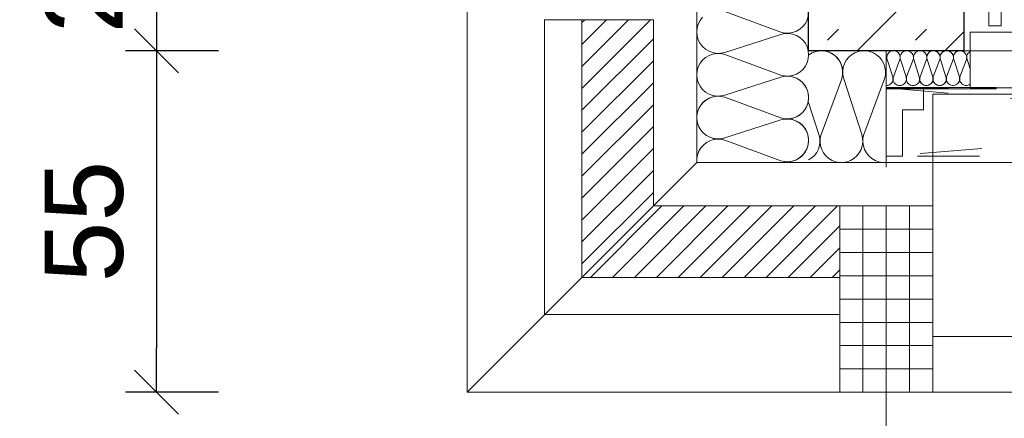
# Model space of a CAD drawing. Header units: metres. Extents: x -45.2 to 14.3, y -31.8 to 10.2.
# Tile 4 of 152: x -40.5 to -39, y -22.3 to -21.7. Entities that reach past the tile are written whole.
import ezdxf

# ---------------------------------------------------------------- set-up
doc = ezdxf.new("R2010")
doc.units = ezdxf.units.M
doc.header["$LTSCALE"] = 0.05
for name, pattern in [('1600.2032', [1.6, 0.8, -0.8]), ('Achsen 01', [5.291531, 3.175, -1.058062, 0.352704, -0.705764]), ('ISO-07 Punktiert', [0.889, 0.127, -0.762]), ('VW-01 Strichlinie kurz', [2, 1, -1])]:
    doc.linetypes.add(name, pattern=pattern)
doc.layers.get('0').update_dxf_attribs({"lineweight": 25})
for name, color, linetype, lineweight, true_color in [('013_Beton und Stahlbetonarbeiten-000 Brüstung', 7, 'Continuous', 9, 0xa6a6a6), ('014_Fassadenarbeiten-000 Aufsicht Betonfertigteile', 7, 'Continuous', 9, 0xc0c0c0), ('014_Fassadenarbeiten-000 Aufsicht Mauerwerk', 7, 'Continuous', 9, 0xa6a6a6), ('014_Fassadenarbeiten-330 mineralische Dämmung', 7, 'Continuous', 9, 0x666666), ('030_Sonnenschutzarbeiten-Grundriss', 7, 'Continuous', 13, 0x555555), ('031_Metallbauarbeiten-330 Aufsicht Metallbauarbeiten', 7, 'Continuous', 9, 0xa6a6a6), ('032_Metallarbeiten-Fenster', 7, 'Continuous', 13, 0x444444), ('AV1-Achsen', 1, 'Achsen 01', 18, 0xff0000)]:
    doc.layers.add(name, color=color, linetype=linetype, lineweight=lineweight, true_color=true_color)
for name, color, linetype, lineweight in [('013_Beton und Stahlbetonarbeiten-000 Unterzüge', 7, 'ISO-07 Punktiert', 13), ('013_Beton und Stahlbetonarbeiten-330 Außenwände', 7, 'Continuous', 25), ('014_Fassadenarbeiten-330 Betonfertigteile vertikal', 7, 'Continuous', 9), ('014_Fassadenarbeiten-330 Mauerwerk 11.5cm', 7, 'Continuous', 9), ('027_Tischlerarbeiten-330 Innenfensterbänke', 7, 'Continuous', 9), ('030_Sonnenschutzarbeiten-Kasten+Behang', 7, 'Continuous', 5), ('Bemaßung-Bemaßung', 7, 'Continuous', 9)]:
    doc.layers.add(name, color=color, linetype=linetype, lineweight=lineweight)
doc.styles.add('Arial', font='arial.ttf')

msp = doc.modelspace()

# ---------------------------------------------------------------- linework, layer by layer
at = {"color": 0, "linetype": 'Continuous', "lineweight": 15}
for p, q in [((-40.3604, -21.6896), (-40.2896, -21.7604)), ((-40.3604, -21.6896), (-40.2896, -21.7604)), ((-40.2896, -22.3104), (-40.3604, -22.2396))]:
    msp.add_line(p, q, dxfattribs=at)
at = {"color": 0, "linetype": 'ByBlock', "lineweight": -2}
for p, q in [((-40.325, -21.725), (-40.325, -21.7957)), ((-40.325, -21.725), (-40.325, -21.7957)), ((-40.325, -22.275), (-40.325, -22.2043))]:
    msp.add_line(p, q, dxfattribs=at)
at = {"layer": '013_Beton und Stahlbetonarbeiten-000 Brüstung'}
msp.add_lwpolyline([(-39.025, -21.725), (-39.025, -21.475), (-36.575, -21.475), (-36.575, -21.725)], close=True, dxfattribs=at)
at = {"layer": '013_Beton und Stahlbetonarbeiten-000 Unterzüge', "linetype": 'VW-01 Strichlinie kurz'}
msp.add_lwpolyline([(-39.025, -21.725), (-39.025, -21.475), (-36.575, -21.475), (-36.575, -21.725)], close=True, dxfattribs=at)
at = {"layer": '013_Beton und Stahlbetonarbeiten-330 Außenwände', "color": 251, "linetype": 'Continuous', "lineweight": 13, "true_color": 0x4c4c4c}
for p, q in [((-39.025, -21.553), (-39.197, -21.725)), ((-39.2444, -21.7082), (-39.2267, -21.6905)), ((-39.103, -21.7082), (-39.0853, -21.6905)), ((-39.025, -21.6944), (-39.0556, -21.725))]:
    msp.add_line(p, q, dxfattribs=at)
at = {"layer": '013_Beton und Stahlbetonarbeiten-330 Außenwände'}
msp.add_lwpolyline([(-39.275, -16.075), (-36.325, -16.075), (-36.325, -16.325), (-39.025, -16.325), (-39.025, -21.725), (-39.275, -21.725)], close=True, dxfattribs=at)
at = {"layer": '014_Fassadenarbeiten-000 Aufsicht Betonfertigteile'}
for points in [[(-39.455, 0.305), (-39.455, -21.905), (-39.825, -22.275), (-39.825, 0.675)], [(-39.455, -21.905), (0.305, -21.905), (0.675, -22.275), (-39.825, -22.275)]]:
    msp.add_lwpolyline(points, close=True, dxfattribs=at)
at = {"layer": '014_Fassadenarbeiten-000 Aufsicht Mauerwerk'}
for points in [[(-39.7, -21.675), (-39.525, -21.675), (-39.525, -21.975), (-39.225, -21.975), (-39.225, -22.15), (-39.7, -22.15)], [(-39.525, -21.975), (-39.225, -21.975), (-39.225, -22.15), (-39.7, -22.15), (-39.7, -21.675), (-39.525, -21.675)]]:
    msp.add_lwpolyline(points, close=True, dxfattribs=at)
at = {"layer": '014_Fassadenarbeiten-330 Betonfertigteile vertikal', "color": 8, "linetype": 'Continuous', "lineweight": 9, "true_color": 0x808080}
for p, q in [((-39.1875, -21.975), (-39.1875, -22.275)), ((-39.15, -21.975), (-39.15, -22.275)), ((-39.1125, -21.975), (-39.1125, -22.275))]:
    msp.add_line(p, q, dxfattribs=at)
at = {"layer": '014_Fassadenarbeiten-330 Betonfertigteile vertikal', "color": 8, "linetype": 'Continuous', "lineweight": 13, "true_color": 0x808080}
for p, q in [((-39.225, -22.0125), (-39.075, -22.0125)), ((-39.225, -22.05), (-39.075, -22.05)), ((-39.225, -22.0875), (-39.075, -22.0875)), ((-39.225, -22.125), (-39.075, -22.125)), ((-39.225, -22.1625), (-39.075, -22.1625)), ((-39.225, -22.2), (-39.075, -22.2)), ((-39.225, -22.2375), (-39.075, -22.2375))]:
    msp.add_line(p, q, dxfattribs=at)
at = {"layer": '014_Fassadenarbeiten-330 Betonfertigteile vertikal'}
msp.add_lwpolyline([(-39.075, -21.975), (-39.225, -21.975), (-39.225, -22.275), (-39.075, -22.275)], close=True, dxfattribs=at)
at = {"layer": '014_Fassadenarbeiten-330 Mauerwerk 11.5cm', "color": 8, "linetype": 'Continuous', "lineweight": 9, "true_color": 0x808080}
for p, q in [((-39.64, -21.6795), (-39.6355, -21.675)), ((-39.64, -21.7148), (-39.6002, -21.675)), ((-39.64, -21.7502), (-39.5648, -21.675)), ((-39.64, -21.7856), (-39.5294, -21.675)), ((-39.64, -21.8209), (-39.525, -21.7059)), ((-39.64, -21.8563), (-39.525, -21.7413)), ((-39.64, -21.8916), (-39.525, -21.7766)), ((-39.64, -21.927), (-39.525, -21.812)), ((-39.64, -21.9623), (-39.525, -21.8473)), ((-39.64, -21.9977), (-39.525, -21.8827)), ((-39.64, -22.033), (-39.525, -21.918)), ((-39.64, -22.0684), (-39.525, -21.9534)), ((-39.6262, -22.09), (-39.5112, -21.975)), ((-39.5909, -22.09), (-39.4759, -21.975)), ((-39.5555, -22.09), (-39.4405, -21.975)), ((-39.5202, -22.09), (-39.4052, -21.975)), ((-39.4848, -22.09), (-39.3698, -21.975)), ((-39.4495, -22.09), (-39.3345, -21.975)), ((-39.4141, -22.09), (-39.2991, -21.975)), ((-39.3788, -22.09), (-39.2638, -21.975)), ((-39.3434, -22.09), (-39.2284, -21.975)), ((-39.3081, -22.09), (-39.225, -22.0069)), ((-39.2727, -22.09), (-39.225, -22.0423)), ((-39.2373, -22.09), (-39.225, -22.0777))]:
    msp.add_line(p, q, dxfattribs=at)
at = {"layer": '014_Fassadenarbeiten-330 Mauerwerk 11.5cm'}
msp.add_lwpolyline([(-39.225, -22.09), (-39.64, -22.09), (-39.64, -21.675), (-39.525, -21.675), (-39.525, -21.975), (-39.225, -21.975)], close=True, dxfattribs=at)
at = {"layer": '014_Fassadenarbeiten-330 mineralische Dämmung'}
for p, q in [((-39.275, -21.725), (-39.1, -21.725)), ((-39.455, -21.905), (-39.2775, -21.905)), ((-39.2775, -21.905), (-39.1, -21.905))]:
    msp.add_line(p, q, dxfattribs=at)
msp.add_lwpolyline([(-36.8275, -16.075), (-36.8275, -15.895), (-39.455, -15.895), (-39.455, -21.905), (-39.15, -21.905), (-39.15, -21.725), (-39.275, -21.725), (-39.275, -16.075)], close=True, dxfattribs=at)
for points in [[(-39.41, -21.662), (-39.32, -21.6953), (-39.32, -21.6953), (-39.3137, -21.6967), (-39.3072, -21.6969), (-39.3008, -21.6958), (-39.2947, -21.6936), (-39.2892, -21.6903), (-39.2843, -21.686), (-39.2803, -21.6809), (-39.2774, -21.6752), (-39.2756, -21.6689)], [(-39.32, -21.9021), (-39.3137, -21.9035), (-39.3072, -21.9037), (-39.3008, -21.9027), (-39.2947, -21.9005), (-39.2892, -21.8972), (-39.2843, -21.8929), (-39.2803, -21.8878), (-39.2774, -21.882), (-39.2756, -21.8758), (-39.275, -21.8693), (-39.2756, -21.8629), (-39.2774, -21.8567), (-39.2803, -21.8509), (-39.2843, -21.8458), (-39.2892, -21.8415), (-39.2947, -21.8382), (-39.3008, -21.836), (-39.3072, -21.835), (-39.3137, -21.8351), (-39.32, -21.8365), (-39.41, -21.8655), (-39.41, -21.8655), (-39.4163, -21.8669), (-39.4228, -21.8671), (-39.4292, -21.866), (-39.4353, -21.8638), (-39.4408, -21.8605), (-39.4457, -21.8562), (-39.4497, -21.8511), (-39.4526, -21.8453), (-39.4544, -21.8391), (-39.455, -21.8327), (-39.4544, -21.8262), (-39.4526, -21.82), (-39.4497, -21.8142), (-39.4457, -21.8091), (-39.4408, -21.8048), (-39.4353, -21.8015), (-39.4292, -21.7993), (-39.4228, -21.7983), (-39.4163, -21.7985), (-39.41, -21.7999), (-39.32, -21.8332), (-39.32, -21.8332), (-39.3137, -21.8346), (-39.3072, -21.8348), (-39.3008, -21.8337), (-39.2947, -21.8315), (-39.2892, -21.8282), (-39.2843, -21.8239), (-39.2803, -21.8188), (-39.2774, -21.813), (-39.2756, -21.8068), (-39.275, -21.8004), (-39.2756, -21.7939), (-39.2774, -21.7877), (-39.2803, -21.7819), (-39.2843, -21.7768), (-39.2892, -21.7725), (-39.2947, -21.7692), (-39.3008, -21.767), (-39.3072, -21.766), (-39.3137, -21.7662), (-39.32, -21.7676), (-39.41, -21.7965), (-39.41, -21.7965), (-39.4163, -21.7979), (-39.4228, -21.7981), (-39.4292, -21.7971), (-39.4353, -21.7949), (-39.4408, -21.7916), (-39.4457, -21.7873), (-39.4497, -21.7822), (-39.4526, -21.7764), (-39.4544, -21.7702), (-39.455, -21.7637), (-39.4544, -21.7573), (-39.4526, -21.7511), (-39.4497, -21.7453), (-39.4457, -21.7402), (-39.4408, -21.7359), (-39.4353, -21.7326), (-39.4292, -21.7304), (-39.4228, -21.7294), (-39.4163, -21.7296), (-39.41, -21.731), (-39.32, -21.7642), (-39.32, -21.7642), (-39.3137, -21.7656), (-39.3072, -21.7658), (-39.3008, -21.7648), (-39.2947, -21.7626), (-39.2892, -21.7593), (-39.2843, -21.755), (-39.2803, -21.7499), (-39.2774, -21.7441), (-39.2756, -21.7379), (-39.275, -21.7314), (-39.2756, -21.725), (-39.2774, -21.7188), (-39.2803, -21.713), (-39.2843, -21.7079), (-39.2892, -21.7036), (-39.2947, -21.7003), (-39.3008, -21.6981), (-39.3072, -21.6971), (-39.3137, -21.6973), (-39.32, -21.6987), (-39.41, -21.7276), (-39.41, -21.7276), (-39.4163, -21.729), (-39.4228, -21.7292), (-39.4292, -21.7281), (-39.4353, -21.7259), (-39.4408, -21.7226), (-39.4457, -21.7183), (-39.4497, -21.7132), (-39.4526, -21.7075), (-39.4544, -21.7012), (-39.455, -21.6948), (-39.4544, -21.6883), (-39.4526, -21.6821), (-39.4497, -21.6764), (-39.4457, -21.6712)], [(-39.1529, -21.77), (-39.1515, -21.764), (-39.1513, -21.7578), (-39.1521, -21.7517), (-39.154, -21.7459), (-39.157, -21.7404), (-39.1608, -21.7356), (-39.1655, -21.7316), (-39.1655, -21.7316), (-39.1707, -21.7284), (-39.1765, -21.7262), (-39.1826, -21.7251), (-39.1888, -21.7251), (-39.1948, -21.7262), (-39.2006, -21.7284), (-39.2059, -21.7316), (-39.2059, -21.7316), (-39.2105, -21.7356), (-39.2144, -21.7404), (-39.2173, -21.7459), (-39.2192, -21.7517), (-39.2201, -21.7578), (-39.2198, -21.764), (-39.2185, -21.77), (-39.1895, -21.86), (-39.1895, -21.86), (-39.1882, -21.866), (-39.1879, -21.8722), (-39.1888, -21.8783), (-39.1907, -21.8842), (-39.1936, -21.8896), (-39.1974, -21.8944), (-39.2021, -21.8985), (-39.2021, -21.8985), (-39.2074, -21.9016), (-39.2132, -21.9038), (-39.2192, -21.9049), (-39.2254, -21.9049), (-39.2315, -21.9038), (-39.2372, -21.9016), (-39.2425, -21.8985), (-39.2425, -21.8985), (-39.2472, -21.8944), (-39.251, -21.8896), (-39.254, -21.8842), (-39.2559, -21.8783), (-39.2567, -21.8722), (-39.2565, -21.866), (-39.2551, -21.86), (-39.2218, -21.77), (-39.2218, -21.77), (-39.2204, -21.7635), (-39.2203, -21.7568), (-39.2214, -21.7503), (-39.2238, -21.7441), (-39.2273, -21.7384), (-39.2319, -21.7336), (-39.2373, -21.7297), (-39.2433, -21.7269), (-39.2498, -21.7253), (-39.2564, -21.725), (-39.263, -21.726), (-39.2693, -21.7283), (-39.275, -21.7317)], [(-39.275, -21.7317), (-39.2748, -21.7316), (-39.2748, -21.7316), (-39.2695, -21.7284), (-39.2638, -21.7262), (-39.2577, -21.7251), (-39.2515, -21.7251), (-39.2455, -21.7262), (-39.2397, -21.7284), (-39.2344, -21.7316), (-39.2344, -21.7316), (-39.2298, -21.7356), (-39.2259, -21.7404), (-39.223, -21.7459), (-39.2211, -21.7517), (-39.2202, -21.7578), (-39.2205, -21.764), (-39.2218, -21.77), (-39.2551, -21.86), (-39.2551, -21.86), (-39.2565, -21.866), (-39.2567, -21.8722), (-39.2559, -21.8783), (-39.254, -21.8842), (-39.251, -21.8896), (-39.2472, -21.8944), (-39.2425, -21.8985), (-39.2425, -21.8985), (-39.2372, -21.9016), (-39.2315, -21.9038), (-39.2254, -21.9049), (-39.2192, -21.9049), (-39.2132, -21.9038), (-39.2074, -21.9016), (-39.2021, -21.8985), (-39.2021, -21.8985), (-39.1974, -21.8944), (-39.1936, -21.8896), (-39.1907, -21.8842), (-39.1888, -21.8783), (-39.1879, -21.8722), (-39.1882, -21.866), (-39.1895, -21.86), (-39.2185, -21.77), (-39.2185, -21.77), (-39.2198, -21.764), (-39.2201, -21.7578), (-39.2192, -21.7517), (-39.2173, -21.7459), (-39.2144, -21.7404), (-39.2105, -21.7356), (-39.2059, -21.7316), (-39.2059, -21.7316), (-39.2006, -21.7284), (-39.1948, -21.7262), (-39.1888, -21.7251), (-39.1826, -21.7251), (-39.1765, -21.7262), (-39.1707, -21.7284), (-39.1655, -21.7316), (-39.1655, -21.7316), (-39.1608, -21.7356), (-39.157, -21.7404), (-39.154, -21.7459), (-39.1521, -21.7517), (-39.1513, -21.7578), (-39.1515, -21.764), (-39.1529, -21.77), (-39.1862, -21.86), (-39.1862, -21.86), (-39.1875, -21.866), (-39.1878, -21.8722), (-39.1869, -21.8784), (-39.185, -21.8843), (-39.182, -21.8897), (-39.1781, -21.8945), (-39.1734, -21.8986), (-39.1681, -21.9017), (-39.1623, -21.9038), (-39.1562, -21.9049), (-39.15, -21.9048)], [(-39.15, -21.781), (-39.148, -21.7808), (-39.146, -21.7803), (-39.1442, -21.7794), (-39.1426, -21.7782), (-39.1412, -21.7767), (-39.1402, -21.7749), (-39.1395, -21.773), (-39.1392, -21.771), (-39.1392, -21.769), (-39.1397, -21.767), (-39.1486, -21.739), (-39.1486, -21.739), (-39.1491, -21.737), (-39.1491, -21.735), (-39.1488, -21.733), (-39.1481, -21.7311), (-39.1471, -21.7294), (-39.1458, -21.7279), (-39.1442, -21.7267), (-39.1424, -21.7257), (-39.1405, -21.7252), (-39.1385, -21.725), (-39.1364, -21.7252), (-39.1345, -21.7257), (-39.1327, -21.7267), (-39.1311, -21.7279), (-39.1298, -21.7294), (-39.1288, -21.7311), (-39.1281, -21.733), (-39.1278, -21.735), (-39.1278, -21.737), (-39.1283, -21.739), (-39.1386, -21.767), (-39.1386, -21.767), (-39.139, -21.769), (-39.1391, -21.771), (-39.1388, -21.773), (-39.1381, -21.7749), (-39.1371, -21.7766), (-39.1357, -21.7781), (-39.1341, -21.7793), (-39.1323, -21.7802), (-39.1304, -21.7808), (-39.1284, -21.781), (-39.1264, -21.7808), (-39.1245, -21.7802), (-39.1227, -21.7793), (-39.1211, -21.7781), (-39.1197, -21.7766), (-39.1187, -21.7749), (-39.118, -21.773), (-39.1177, -21.771), (-39.1178, -21.769), (-39.1182, -21.767), (-39.1272, -21.739), (-39.1272, -21.739), (-39.1276, -21.737), (-39.1277, -21.735), (-39.1274, -21.733), (-39.1267, -21.7311), (-39.1257, -21.7294), (-39.1243, -21.7279), (-39.1227, -21.7267), (-39.1209, -21.7257), (-39.119, -21.7252), (-39.117, -21.725), (-39.115, -21.7252), (-39.1131, -21.7257), (-39.1113, -21.7267), (-39.1097, -21.7279), (-39.1083, -21.7294), (-39.1073, -21.7311), (-39.1066, -21.733), (-39.1063, -21.735), (-39.1064, -21.737), (-39.1068, -21.739), (-39.1172, -21.767), (-39.1172, -21.767), (-39.1176, -21.769), (-39.1176, -21.771), (-39.1173, -21.773), (-39.1166, -21.7749), (-39.1156, -21.7766), (-39.1143, -21.7781), (-39.1127, -21.7793), (-39.1109, -21.7802), (-39.109, -21.7808), (-39.107, -21.781), (-39.1049, -21.7808), (-39.103, -21.7802), (-39.1012, -21.7793), (-39.0996, -21.7781), (-39.0983, -21.7766), (-39.0973, -21.7749), (-39.0966, -21.773), (-39.0963, -21.771), (-39.0963, -21.769), (-39.0968, -21.767)], [(-39.1386, -21.767), (-39.139, -21.769), (-39.1391, -21.771), (-39.1388, -21.773), (-39.1381, -21.7749), (-39.1371, -21.7766), (-39.1357, -21.7781), (-39.1341, -21.7793), (-39.1323, -21.7802), (-39.1304, -21.7808), (-39.1284, -21.781), (-39.1264, -21.7808), (-39.1245, -21.7802), (-39.1227, -21.7793), (-39.1211, -21.7781), (-39.1197, -21.7766), (-39.1187, -21.7749), (-39.118, -21.773), (-39.1177, -21.771), (-39.1178, -21.769), (-39.1182, -21.767), (-39.1272, -21.739), (-39.1272, -21.739), (-39.1276, -21.737), (-39.1277, -21.735), (-39.1274, -21.733), (-39.1267, -21.7311), (-39.1257, -21.7294), (-39.1243, -21.7279), (-39.1227, -21.7267), (-39.1209, -21.7257), (-39.119, -21.7252), (-39.117, -21.725), (-39.115, -21.7252), (-39.1131, -21.7257), (-39.1113, -21.7267), (-39.1097, -21.7279), (-39.1083, -21.7294), (-39.1073, -21.7311), (-39.1066, -21.733), (-39.1063, -21.735), (-39.1064, -21.737), (-39.1068, -21.739), (-39.1172, -21.767), (-39.1172, -21.767), (-39.1176, -21.769), (-39.1176, -21.771), (-39.1173, -21.773), (-39.1166, -21.7749), (-39.1156, -21.7766), (-39.1143, -21.7781), (-39.1127, -21.7793), (-39.1109, -21.7802), (-39.109, -21.7808), (-39.107, -21.781), (-39.1049, -21.7808), (-39.103, -21.7802), (-39.1012, -21.7793), (-39.0996, -21.7781), (-39.0983, -21.7766), (-39.0973, -21.7749), (-39.0966, -21.773), (-39.0963, -21.771), (-39.0963, -21.769), (-39.0968, -21.767), (-39.1058, -21.739), (-39.1058, -21.739), (-39.1062, -21.737), (-39.1062, -21.735), (-39.1059, -21.733), (-39.1052, -21.7311), (-39.1042, -21.7294), (-39.1029, -21.7279), (-39.1013, -21.7267), (-39.0995, -21.7257), (-39.0976, -21.7252), (-39.0956, -21.725), (-39.0935, -21.7252), (-39.0916, -21.7257), (-39.0898, -21.7267), (-39.0882, -21.7279), (-39.0869, -21.7294), (-39.0859, -21.7311), (-39.0852, -21.733), (-39.0849, -21.735), (-39.0849, -21.737), (-39.0854, -21.739), (-39.0957, -21.767), (-39.0957, -21.767), (-39.0961, -21.769), (-39.0962, -21.771), (-39.0959, -21.773), (-39.0952, -21.7749), (-39.0942, -21.7766), (-39.0928, -21.7781), (-39.0912, -21.7793), (-39.0894, -21.7802), (-39.0875, -21.7808), (-39.0855, -21.781), (-39.0835, -21.7808), (-39.0816, -21.7802), (-39.0798, -21.7793), (-39.0782, -21.7781), (-39.0768, -21.7766), (-39.0758, -21.7749), (-39.0751, -21.773), (-39.0748, -21.771), (-39.0749, -21.769), (-39.0753, -21.767), (-39.0843, -21.739), (-39.0843, -21.739), (-39.0847, -21.737), (-39.0848, -21.735), (-39.0845, -21.733), (-39.0838, -21.7311), (-39.0828, -21.7294), (-39.0814, -21.7279), (-39.0798, -21.7267), (-39.078, -21.7257), (-39.0761, -21.7252), (-39.0741, -21.725), (-39.0721, -21.7252), (-39.0702, -21.7257), (-39.0684, -21.7267), (-39.0668, -21.7279), (-39.0654, -21.7294), (-39.0644, -21.7311), (-39.0637, -21.733), (-39.0634, -21.735), (-39.0635, -21.737), (-39.0639, -21.739), (-39.0743, -21.767), (-39.0743, -21.767), (-39.0747, -21.769), (-39.0747, -21.771), (-39.0744, -21.773), (-39.0737, -21.7749), (-39.0727, -21.7766), (-39.0714, -21.7781), (-39.0698, -21.7793), (-39.068, -21.7802), (-39.0661, -21.7808), (-39.0641, -21.781), (-39.062, -21.7808), (-39.0601, -21.7802), (-39.0583, -21.7793), (-39.0567, -21.7781), (-39.0554, -21.7766), (-39.0544, -21.7749), (-39.0537, -21.773), (-39.0534, -21.771), (-39.0534, -21.769), (-39.0539, -21.767), (-39.0629, -21.739), (-39.0629, -21.739), (-39.0633, -21.737), (-39.0633, -21.735), (-39.063, -21.733), (-39.0623, -21.7311), (-39.0613, -21.7294), (-39.06, -21.7279), (-39.0584, -21.7267), (-39.0566, -21.7257), (-39.0547, -21.7252), (-39.0527, -21.725), (-39.0506, -21.7252), (-39.0487, -21.7257), (-39.0469, -21.7267), (-39.0453, -21.7279), (-39.044, -21.7294), (-39.043, -21.7311), (-39.0423, -21.733), (-39.042, -21.735), (-39.042, -21.737), (-39.0425, -21.739)], [(-39.0957, -21.767), (-39.0961, -21.7689), (-39.0962, -21.7708), (-39.0959, -21.7727), (-39.0953, -21.7745), (-39.0944, -21.7762), (-39.0932, -21.7777), (-39.0918, -21.779), (-39.0918, -21.779), (-39.0901, -21.7799), (-39.0883, -21.7806), (-39.0865, -21.781), (-39.0845, -21.781), (-39.0827, -21.7806), (-39.0809, -21.7799), (-39.0792, -21.779), (-39.0792, -21.779), (-39.0778, -21.7777), (-39.0766, -21.7762), (-39.0757, -21.7745), (-39.0751, -21.7727), (-39.0748, -21.7708), (-39.0749, -21.7689), (-39.0753, -21.767), (-39.0843, -21.739), (-39.0843, -21.739), (-39.0847, -21.7371), (-39.0848, -21.7352), (-39.0845, -21.7333), (-39.0839, -21.7315), (-39.083, -21.7298), (-39.0818, -21.7283), (-39.0804, -21.727), (-39.0804, -21.727), (-39.0787, -21.7261), (-39.0769, -21.7254), (-39.0751, -21.725), (-39.0731, -21.725), (-39.0713, -21.7254), (-39.0695, -21.7261), (-39.0678, -21.727), (-39.0678, -21.727), (-39.0664, -21.7283), (-39.0652, -21.7298), (-39.0643, -21.7315), (-39.0637, -21.7333), (-39.0634, -21.7352), (-39.0635, -21.7371), (-39.0639, -21.739), (-39.0743, -21.767), (-39.0743, -21.767), (-39.0747, -21.7689), (-39.0748, -21.7708), (-39.0745, -21.7727), (-39.0739, -21.7745), (-39.073, -21.7762), (-39.0718, -21.7777), (-39.0703, -21.779), (-39.0703, -21.779), (-39.0687, -21.7799), (-39.0669, -21.7806), (-39.065, -21.781), (-39.0631, -21.781), (-39.0612, -21.7806), (-39.0594, -21.7799), (-39.0578, -21.779), (-39.0578, -21.779), (-39.0563, -21.7777), (-39.0551, -21.7762), (-39.0542, -21.7745), (-39.0536, -21.7727), (-39.0533, -21.7708), (-39.0534, -21.7689), (-39.0539, -21.767), (-39.0629, -21.739), (-39.0629, -21.739), (-39.0633, -21.7371), (-39.0634, -21.7352), (-39.0631, -21.7333), (-39.0625, -21.7315), (-39.0616, -21.7298), (-39.0604, -21.7283), (-39.0589, -21.727), (-39.0589, -21.727), (-39.0573, -21.7261), (-39.0555, -21.7254), (-39.0536, -21.725), (-39.0517, -21.725), (-39.0498, -21.7254), (-39.048, -21.7261), (-39.0464, -21.727), (-39.0464, -21.727), (-39.0449, -21.7283), (-39.0437, -21.7298), (-39.0428, -21.7315), (-39.0422, -21.7333), (-39.0419, -21.7352), (-39.042, -21.7371), (-39.0425, -21.739), (-39.0528, -21.767), (-39.0528, -21.767), (-39.0532, -21.7689), (-39.0533, -21.7708), (-39.053, -21.7727), (-39.0524, -21.7745), (-39.0515, -21.7762), (-39.0503, -21.7777), (-39.0489, -21.779), (-39.0489, -21.779), (-39.0472, -21.7799), (-39.0455, -21.7806), (-39.0436, -21.781), (-39.0416, -21.781), (-39.0398, -21.7806), (-39.038, -21.7799), (-39.0363, -21.779), (-39.0363, -21.779), (-39.0349, -21.7777), (-39.0337, -21.7762), (-39.0328, -21.7745), (-39.0322, -21.7727), (-39.0319, -21.7708), (-39.032, -21.7689), (-39.0324, -21.767), (-39.0414, -21.739), (-39.0414, -21.739), (-39.0418, -21.7371), (-39.0419, -21.7352), (-39.0416, -21.7333), (-39.0411, -21.7315), (-39.0401, -21.7298), (-39.0389, -21.7283), (-39.0375, -21.727), (-39.0375, -21.727), (-39.0358, -21.7261), (-39.0341, -21.7254), (-39.0322, -21.725), (-39.0302, -21.725), (-39.0284, -21.7254), (-39.0266, -21.7261), (-39.0249, -21.727), (-39.0249, -21.727), (-39.0235, -21.7283), (-39.0223, -21.7298), (-39.0214, -21.7315), (-39.0208, -21.7333), (-39.0205, -21.7352), (-39.0206, -21.7371), (-39.021, -21.739), (-39.0314, -21.767), (-39.0314, -21.767), (-39.0318, -21.769), (-39.0318, -21.7711), (-39.0315, -21.7731), (-39.0308, -21.775), (-39.0297, -21.7767), (-39.0283, -21.7783), (-39.0267, -21.7795), (-39.0248, -21.7804), (-39.0228, -21.7809), (-39.0208, -21.781), (-39.0187, -21.7807), (-39.0168, -21.7801), (-39.015, -21.7791)], [(-39.015, -21.7544), (-39.02, -21.739), (-39.02, -21.739), (-39.0204, -21.737), (-39.0204, -21.7349), (-39.0201, -21.7328), (-39.0193, -21.7308), (-39.0182, -21.7291), (-39.0167, -21.7276), (-39.015, -21.7264)], [(-39.32, -21.7676), (-39.314, -21.7662), (-39.3078, -21.766), (-39.3017, -21.7668), (-39.2959, -21.7687), (-39.2904, -21.7717), (-39.2856, -21.7755), (-39.2816, -21.7802), (-39.2816, -21.7802), (-39.2784, -21.7855), (-39.2762, -21.7912), (-39.2751, -21.7973), (-39.2751, -21.8035), (-39.2762, -21.8095), (-39.2784, -21.8153), (-39.2816, -21.8206), (-39.2816, -21.8206), (-39.2856, -21.8252), (-39.2904, -21.8291), (-39.2959, -21.832), (-39.3017, -21.8339), (-39.3078, -21.8348), (-39.314, -21.8345), (-39.32, -21.8332), (-39.41, -21.7999), (-39.41, -21.7999), (-39.416, -21.7985), (-39.4222, -21.7983), (-39.4283, -21.7991), (-39.4342, -21.801), (-39.4396, -21.804), (-39.4444, -21.8078), (-39.4485, -21.8125), (-39.4485, -21.8125), (-39.4516, -21.8178), (-39.4538, -21.8235), (-39.4549, -21.8296), (-39.4549, -21.8358), (-39.4538, -21.8418), (-39.4516, -21.8476), (-39.4485, -21.8529), (-39.4485, -21.8529), (-39.4444, -21.8576), (-39.4396, -21.8614), (-39.4342, -21.8643), (-39.4283, -21.8662), (-39.4222, -21.8671), (-39.416, -21.8668), (-39.41, -21.8655), (-39.32, -21.8365), (-39.32, -21.8365), (-39.314, -21.8352), (-39.3078, -21.8349), (-39.3017, -21.8358), (-39.2959, -21.8377), (-39.2904, -21.8406), (-39.2856, -21.8445), (-39.2816, -21.8491), (-39.2816, -21.8491), (-39.2784, -21.8544), (-39.2762, -21.8602), (-39.2751, -21.8662), (-39.2751, -21.8724), (-39.2762, -21.8785), (-39.2784, -21.8843), (-39.2816, -21.8895), (-39.2816, -21.8895), (-39.2856, -21.8942), (-39.2904, -21.898), (-39.2959, -21.901), (-39.3017, -21.9029), (-39.3078, -21.9037), (-39.314, -21.9035), (-39.32, -21.9021), (-39.41, -21.8688), (-39.41, -21.8688), (-39.416, -21.8675), (-39.4222, -21.8672), (-39.4284, -21.8681), (-39.4342, -21.87), (-39.4397, -21.873), (-39.4445, -21.8769), (-39.4486, -21.8816), (-39.4517, -21.8869), (-39.4538, -21.8927), (-39.4549, -21.8988), (-39.4548, -21.905)], [(-39.275, -21.8086), (-39.2585, -21.86), (-39.2585, -21.86), (-39.2571, -21.8658), (-39.2568, -21.8718), (-39.2576, -21.8777), (-39.2593, -21.8835), (-39.262, -21.8888), (-39.2656, -21.8936), (-39.27, -21.8977), (-39.275, -21.9009)], [(-39.3184, -21.905), (-39.3124, -21.904), (-39.3064, -21.904), (-39.3005, -21.905)]]:
    msp.add_lwpolyline(points, dxfattribs=at)
at = {"layer": '027_Tischlerarbeiten-330 Innenfensterbänke'}
msp.add_lwpolyline([(-39.015, -21.475), (-39.015, -21.495), (-38.985, -21.495), (-38.985, -21.685), (-38.965, -21.685), (-38.965, -21.475)], close=True, dxfattribs=at)
at = {"layer": '030_Sonnenschutzarbeiten-Grundriss', "color": 251, "true_color": 0x555555}
msp.add_lwpolyline([(-39.15, -21.895), (-39.124, -21.895), (-39.124, -21.82), (-39.09, -21.82), (-39.09, -21.785), (-39.15, -21.785)], close=True, dxfattribs=at)
at = {"layer": '030_Sonnenschutzarbeiten-Kasten+Behang', "color": 1, "linetype": '1600.2032', "lineweight": 18, "true_color": 0xff0000}
for p, q in [((-37.8, -21.785), (-39.15, -21.895)), ((-39.15, -21.785), (-37.8, -21.895))]:
    msp.add_line(p, q, dxfattribs=at)
msp.add_lwpolyline([(-39.15, -21.785), (-37.8, -21.785), (-37.8, -21.895), (-39.15, -21.895)], close=True, dxfattribs=at)
at = {"layer": '030_Sonnenschutzarbeiten-Kasten+Behang', "color": 1, "linetype": 'Continuous', "lineweight": 18, "true_color": 0xff0000}
msp.add_lwpolyline([(-39.124, -21.82), (-39.09, -21.82), (-39.09, -21.785), (-39.15, -21.785), (-39.15, -21.895), (-39.124, -21.895)], close=True, dxfattribs=at)
at = {"layer": '031_Metallbauarbeiten-330 Aufsicht Metallbauarbeiten'}
msp.add_lwpolyline([(-39.075, -21.795), (-36.45, -21.795), (-36.45, -22.185), (-39.075, -22.185)], close=True, dxfattribs=at)
at = {"layer": '032_Metallarbeiten-Fenster', "color": 7, "lineweight": 18}
msp.add_lwpolyline([(-38.93, -21.785), (-38.93, -21.695), (-39.015, -21.695), (-39.015, -21.785)], close=True, dxfattribs=at)
at = {"layer": '032_Metallarbeiten-Fenster', "color": 7, "linetype": 'Continuous', "lineweight": 9}
msp.add_lwpolyline([(-39.15, -21.7843), (-38.9731, -21.7843), (-38.9731, -21.7863), (-39.15, -21.7863)], close=True, dxfattribs=at)
at = {"layer": 'AV1-Achsen'}
msp.add_line((-39.15, -26.5), (-39.15, 4.9), dxfattribs=at)
at = {"layer": 'Bemaßung-Bemaßung', "color": 0, "linetype": 'Continuous', "lineweight": -2}
for p, q in [((-40.325, -21.475), (-40.325, -21.725)), ((-40.225, -21.725), (-40.375, -21.725)), ((-40.225, -21.725), (-40.375, -21.725)), ((-40.325, -21.7957), (-40.325, -22.2043)), ((-40.325, -21.7957), (-40.325, -21.8664)), ((-40.225, -22.275), (-40.375, -22.275))]:
    msp.add_line(p, q, dxfattribs=at)
at = {"layer": 'Defpoints', "color": 0, "lineweight": 0}
for p, q in [((-40.325, -21.725), (-40.325, -21.725)), ((-39.275, -21.725), (-39.275, -21.725)), ((-39.275, -21.725), (-39.275, -21.725)), ((-39.275, -21.725), (-39.275, -21.725)), ((-39.275, -21.725), (-39.275, -21.725)), ((-39.15, -21.725), (-39.15, -21.725)), ((-39.025, -21.725), (-39.025, -21.725)), ((-39.025, -21.725), (-39.025, -21.725)), ((-39.025, -21.725), (-39.025, -21.725)), ((-39.025, -21.725), (-39.025, -21.725)), ((-39.025, -21.725), (-39.025, -21.725)), ((-39.025, -21.725), (-39.025, -21.725)), ((-39.64, -22.09), (-39.64, -22.09)), ((-39.64, -22.09), (-39.64, -22.09)), ((-39.225, -22.09), (-39.225, -22.09)), ((-39.225, -22.09), (-39.225, -22.09)), ((-40.325, -22.275), (-40.325, -22.275)), ((-39.825, -22.275), (-39.825, -22.275)), ((-39.825, -22.275), (-39.825, -22.275)), ((-39.225, -22.275), (-39.225, -22.275)), ((-39.225, -22.275), (-39.225, -22.275)), ((-39.225, -22.275), (-39.225, -22.275)), ((-39.075, -22.275), (-39.075, -22.275)), ((-39.075, -22.275), (-39.075, -22.275)), ((-39.075, -22.275), (-39.075, -22.275))]:
    msp.add_line(p, q, dxfattribs=at)

# ---------------------------------------------------------------- texts
at = {"layer": 'Bemaßung-Bemaßung', "color": 0, "char_height": 0.12609, "attachment_point": 7, "rotation": 90, "style": 'Arial'}
for s, insert in [('25', (-40.3774, -21.697)), ('55', (-40.3772, -22.0981))]:
    msp.add_mtext(s, dxfattribs=dict(at, insert=insert))

doc.saveas('drawing.dxf')
